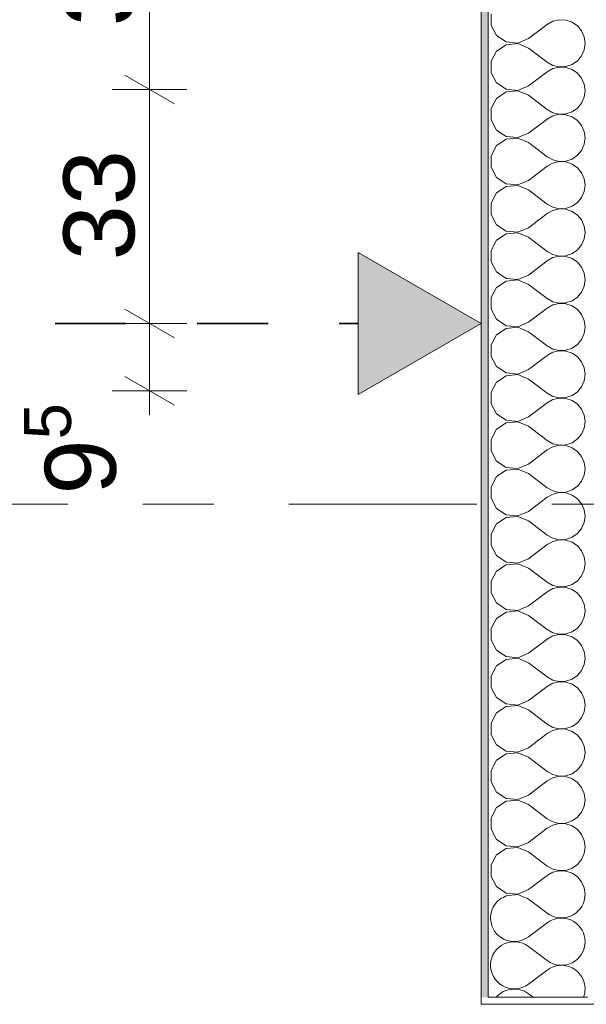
# Model space of a CAD drawing. Header units: metres. Extents: x -3.6 to 65.4, y -11 to 16.8.
# Tile 5 of 178: x -0.8 to 0, y -0.2 to 1.2. Entities that reach past the tile are written whole.
import ezdxf

# ---------------------------------------------------------------- set-up
doc = ezdxf.new("R2010")
doc.units = ezdxf.units.M
doc.header["$MEASUREMENT"] = 0
doc.linetypes.add('Achse', pattern=[0.2, 0.1, -0.05, 0, -0.05])
doc.linetypes.add('Strichlinie doppelt', pattern=[0.546806, 0.264583, -0.105833, 0.070556, -0.105833])
for name, color, linetype in [('154 - Bemaßung_ Beschriftung.Ausbau - Deckenspiegel', 7, 'Continuous'), ('451 - Universal.Achsen Raster', 7, 'Continuous'), ('604 - Struktur.Wand Aussen', 7, 'Continuous'), ('Neubau_651 - Abdeckung.Decke abgehängt_ bekleidet', 7, 'Continuous')]:
    doc.layers.add(name, color=color, linetype=linetype)
doc.styles.add('ERSTELLTER_STIL_2', font='txt')
doc.dimstyles.new('ERSTELLTER_STIL__3', dxfattribs={"dimtxt": 0.1, "dimasz": 0.0532, "dimexe": 0.18, "dimexo": 0.0625, "dimgap": 0, "dimtad": 1, "dimzin": 0, "dimdsep": 46, "dimtxsty": 'ERSTELLTER_STIL_2', "dimblk": 'ARROWHEAD_2', "dimblk1": 'ARROWHEAD_2', "dimblk2": 'ARROWHEAD_2', "dimcen": 0.09, "dimse1": 1, "dimse2": 1, "dimclrd": 7, "dimclre": 7, "dimclrt": 7, "dimazin": 0, "dimtfac": 1, "dimtdec": 4, "dimtmove": 0, "dimatfit": 3, "dimfxl": 1, "dimtolj": 1, "dimtzin": 0, "dimarcsym": 0})
pattern_1 = [(0, (0, 0), (0, 0.0866025), [0, -0.05]), (0, (0.025, 0.0433), (0, 0.0866025), [0, -0.05])]

# ---------------------------------------------------------------- blocks, each defined once
blk = doc.blocks.new('*X1')
at = {"layer": '604 - Struktur.Wand Aussen', "color": 7, "linetype": 'Continuous', "lineweight": 5}
for p, q in [((-0.0948, -0.0835), (-0.0817, -0.0933)), ((-0.1083, -0.1267), (-0.0817, -0.1067)), ((-0.1083, -0.14), (-0.1017, -0.145))]:
    blk.add_line(p, q, dxfattribs=at)
for centre, start, end in [((-0.0617, -0.0667), 0, 58.2098), ((-0.0617, -0.0667), 233.1301, 0), ((-0.0617, -0.1333), 0, 126.8699), ((-0.1283, -0.1667), 53.1301, 139.4584), ((-0.1283, -0.1), 239.1821, 306.8699), ((-0.0617, -0.1333), 339.5127, 0)]:
    blk.add_arc(centre, 0.0333, start, end, dxfattribs=at)
blk = doc.blocks.new('*X2')
at = {"layer": '604 - Struktur.Wand Aussen', "color": 7, "linetype": 'Continuous', "lineweight": 5}
for p, q in [((-0.1607, 1.2415), (-0.1607, 1.2252)), ((-0.1607, 1.2252), (-0.153, 1.2109)), ((-0.1083, 1.2067), (-0.0817, 1.2267)), ((-0.0736, 1.2311), (-0.0817, 1.2267)), ((-0.0647, 1.2332), (-0.0736, 1.2311)), ((-0.0555, 1.2328), (-0.0647, 1.2332)), ((-0.0468, 1.2298), (-0.0555, 1.2328)), ((-0.0392, 1.2246), (-0.0468, 1.2298)), ((-0.0333, 1.2175), (-0.0392, 1.2246)), ((-0.153, 1.2109), (-0.1395, 1.2019)), ((-0.0296, 1.2091), (-0.0333, 1.2175)), ((-0.0283, 1.2), (-0.0296, 1.2091)), ((-0.1395, 1.1981), (-0.153, 1.1891)), ((-0.1395, 1.2019), (-0.1233, 1.2004)), ((-0.1233, 1.1996), (-0.1395, 1.1981)), ((-0.1233, 1.2004), (-0.1083, 1.2067)), ((-0.1083, 1.1933), (-0.1233, 1.1996)), ((-0.0296, 1.1909), (-0.0283, 1.2)), ((-0.153, 1.1891), (-0.1607, 1.1748)), ((-0.1083, 1.1933), (-0.0817, 1.1733)), ((-0.0392, 1.1754), (-0.0333, 1.1825)), ((-0.0333, 1.1825), (-0.0296, 1.1909)), ((-0.1607, 1.1748), (-0.1607, 1.1585)), ((-0.0817, 1.1733), (-0.0736, 1.1689)), ((-0.0736, 1.1689), (-0.0647, 1.1668)), ((-0.0647, 1.1665), (-0.0736, 1.1645)), ((-0.0647, 1.1668), (-0.0555, 1.1672)), ((-0.0555, 1.1661), (-0.0647, 1.1665)), ((-0.0555, 1.1672), (-0.0468, 1.1702)), ((-0.0468, 1.1702), (-0.0392, 1.1754)), ((-0.1607, 1.1585), (-0.153, 1.1442)), ((-0.1083, 1.14), (-0.0817, 1.16)), ((-0.0736, 1.1645), (-0.0817, 1.16)), ((-0.0468, 1.1631), (-0.0555, 1.1661)), ((-0.0392, 1.1579), (-0.0468, 1.1631)), ((-0.0333, 1.1509), (-0.0392, 1.1579)), ((-0.153, 1.1442), (-0.1395, 1.1352)), ((-0.1233, 1.1337), (-0.1083, 1.14)), ((-0.0296, 1.1424), (-0.0333, 1.1509)), ((-0.0283, 1.1333), (-0.0296, 1.1424)), ((-0.1395, 1.1314), (-0.153, 1.1224)), ((-0.1395, 1.1352), (-0.1233, 1.1337)), ((-0.1233, 1.133), (-0.1395, 1.1314)), ((-0.1083, 1.1267), (-0.1233, 1.133)), ((-0.1083, 1.1267), (-0.0817, 1.1067)), ((-0.0296, 1.1242), (-0.0283, 1.1333)), ((-0.153, 1.1224), (-0.1607, 1.1081)), ((-0.0392, 1.1087), (-0.0333, 1.1158)), ((-0.0333, 1.1158), (-0.0296, 1.1242)), ((-0.1607, 1.1081), (-0.1607, 1.0919)), ((-0.0817, 1.1067), (-0.0736, 1.1022)), ((-0.0736, 1.0978), (-0.0817, 1.0933)), ((-0.0736, 1.1022), (-0.0647, 1.1001)), ((-0.0647, 1.0999), (-0.0736, 1.0978)), ((-0.0647, 1.1001), (-0.0555, 1.1006)), ((-0.0555, 1.0994), (-0.0647, 1.0999)), ((-0.0555, 1.1006), (-0.0468, 1.1035)), ((-0.0468, 1.0965), (-0.0555, 1.0994)), ((-0.0468, 1.1035), (-0.0392, 1.1087)), ((-0.1607, 1.0919), (-0.153, 1.0776)), ((-0.1083, 1.0733), (-0.0817, 1.0933)), ((-0.0392, 1.0913), (-0.0468, 1.0965)), ((-0.0333, 1.0842), (-0.0392, 1.0913)), ((-0.0296, 1.0758), (-0.0333, 1.0842)), ((-0.153, 1.0776), (-0.1395, 1.0686)), ((-0.1233, 1.067), (-0.1083, 1.0733)), ((-0.0283, 1.0667), (-0.0296, 1.0758)), ((-0.153, 1.0558), (-0.1607, 1.0415)), ((-0.1395, 1.0648), (-0.153, 1.0558)), ((-0.1395, 1.0686), (-0.1233, 1.067)), ((-0.1233, 1.0663), (-0.1395, 1.0648)), ((-0.1083, 1.06), (-0.1233, 1.0663)), ((-0.1083, 1.06), (-0.0817, 1.04)), ((-0.0333, 1.0491), (-0.0296, 1.0576)), ((-0.0296, 1.0576), (-0.0283, 1.0667)), ((-0.1607, 1.0415), (-0.1607, 1.0252)), ((-0.0468, 1.0369), (-0.0392, 1.0421)), ((-0.0392, 1.0421), (-0.0333, 1.0491)), ((-0.0817, 1.04), (-0.0736, 1.0355)), ((-0.0736, 1.0311), (-0.0817, 1.0267)), ((-0.0736, 1.0355), (-0.0647, 1.0335)), ((-0.0647, 1.0332), (-0.0736, 1.0311)), ((-0.0647, 1.0335), (-0.0555, 1.0339)), ((-0.0555, 1.0328), (-0.0647, 1.0332)), ((-0.0555, 1.0339), (-0.0468, 1.0369)), ((-0.0468, 1.0298), (-0.0555, 1.0328)), ((-0.0392, 1.0246), (-0.0468, 1.0298)), ((-0.1607, 1.0252), (-0.153, 1.0109)), ((-0.1083, 1.0067), (-0.0817, 1.0267)), ((-0.0333, 1.0175), (-0.0392, 1.0246)), ((-0.0296, 1.0091), (-0.0333, 1.0175)), ((-0.153, 1.0109), (-0.1395, 1.0019)), ((-0.1395, 1.0019), (-0.1233, 1.0004)), ((-0.1233, 0.9996), (-0.1395, 0.9981)), ((-0.1233, 1.0004), (-0.1083, 1.0067)), ((-0.1083, 0.9933), (-0.1233, 0.9996)), ((-0.0283, 1), (-0.0296, 1.0091)), ((-0.0296, 0.9909), (-0.0283, 1)), ((-0.153, 0.9891), (-0.1607, 0.9748)), ((-0.1395, 0.9981), (-0.153, 0.9891)), ((-0.1083, 0.9933), (-0.0817, 0.9733)), ((-0.0333, 0.9825), (-0.0296, 0.9909)), ((-0.1607, 0.9748), (-0.1607, 0.9585)), ((-0.0817, 0.9733), (-0.0736, 0.9689)), ((-0.0468, 0.9702), (-0.0392, 0.9754)), ((-0.0392, 0.9754), (-0.0333, 0.9825)), ((-0.1607, 0.9585), (-0.153, 0.9442)), ((-0.1083, 0.94), (-0.0817, 0.96)), ((-0.0736, 0.9645), (-0.0817, 0.96)), ((-0.0736, 0.9689), (-0.0647, 0.9668)), ((-0.0647, 0.9665), (-0.0736, 0.9645)), ((-0.0647, 0.9668), (-0.0555, 0.9672)), ((-0.0555, 0.9661), (-0.0647, 0.9665)), ((-0.0555, 0.9672), (-0.0468, 0.9702)), ((-0.0468, 0.9631), (-0.0555, 0.9661)), ((-0.0392, 0.9579), (-0.0468, 0.9631)), ((-0.153, 0.9442), (-0.1395, 0.9352)), ((-0.0333, 0.9509), (-0.0392, 0.9579)), ((-0.0296, 0.9424), (-0.0333, 0.9509)), ((-0.1395, 0.9314), (-0.153, 0.9224)), ((-0.1395, 0.9352), (-0.1233, 0.9337)), ((-0.1233, 0.933), (-0.1395, 0.9314)), ((-0.1233, 0.9337), (-0.1083, 0.94)), ((-0.1083, 0.9267), (-0.1233, 0.933)), ((-0.0283, 0.9333), (-0.0296, 0.9424)), ((-0.0296, 0.9242), (-0.0283, 0.9333)), ((-0.153, 0.9224), (-0.1607, 0.9081)), ((-0.1083, 0.9267), (-0.0817, 0.9067)), ((-0.0333, 0.9158), (-0.0296, 0.9242)), ((-0.1607, 0.9081), (-0.1607, 0.8919)), ((-0.0817, 0.9067), (-0.0736, 0.9022)), ((-0.0555, 0.9006), (-0.0468, 0.9035)), ((-0.0468, 0.9035), (-0.0392, 0.9087)), ((-0.0392, 0.9087), (-0.0333, 0.9158)), ((-0.1607, 0.8919), (-0.153, 0.8776)), ((-0.1083, 0.8733), (-0.0817, 0.8933)), ((-0.0736, 0.8978), (-0.0817, 0.8933)), ((-0.0736, 0.9022), (-0.0647, 0.9001)), ((-0.0647, 0.8999), (-0.0736, 0.8978)), ((-0.0647, 0.9001), (-0.0555, 0.9006)), ((-0.0555, 0.8994), (-0.0647, 0.8999)), ((-0.0468, 0.8965), (-0.0555, 0.8994)), ((-0.0392, 0.8913), (-0.0468, 0.8965)), ((-0.0333, 0.8842), (-0.0392, 0.8913)), ((-0.153, 0.8776), (-0.1395, 0.8686)), ((-0.0296, 0.8758), (-0.0333, 0.8842)), ((-0.0283, 0.8667), (-0.0296, 0.8758)), ((-0.1395, 0.8648), (-0.153, 0.8558)), ((-0.1395, 0.8686), (-0.1233, 0.867)), ((-0.1233, 0.8663), (-0.1395, 0.8648)), ((-0.1233, 0.867), (-0.1083, 0.8733)), ((-0.1083, 0.86), (-0.1233, 0.8663)), ((-0.0296, 0.8576), (-0.0283, 0.8667)), ((-0.153, 0.8558), (-0.1607, 0.8415)), ((-0.1083, 0.86), (-0.0817, 0.84)), ((-0.0392, 0.8421), (-0.0333, 0.8491)), ((-0.0333, 0.8491), (-0.0296, 0.8576)), ((-0.1607, 0.8415), (-0.1607, 0.8252)), ((-0.0817, 0.84), (-0.0736, 0.8355)), ((-0.0736, 0.8355), (-0.0647, 0.8335)), ((-0.0647, 0.8332), (-0.0736, 0.8311)), ((-0.0647, 0.8335), (-0.0555, 0.8339)), ((-0.0555, 0.8328), (-0.0647, 0.8332)), ((-0.0555, 0.8339), (-0.0468, 0.8369)), ((-0.0468, 0.8369), (-0.0392, 0.8421)), ((-0.1607, 0.8252), (-0.153, 0.8109)), ((-0.1083, 0.8067), (-0.0817, 0.8267)), ((-0.0736, 0.8311), (-0.0817, 0.8267)), ((-0.0468, 0.8298), (-0.0555, 0.8328)), ((-0.0392, 0.8246), (-0.0468, 0.8298)), ((-0.0333, 0.8175), (-0.0392, 0.8246)), ((-0.153, 0.8109), (-0.1395, 0.8019)), ((-0.1233, 0.8004), (-0.1083, 0.8067)), ((-0.0296, 0.8091), (-0.0333, 0.8175)), ((-0.0283, 0.8), (-0.0296, 0.8091)), ((-0.1395, 0.7981), (-0.153, 0.7891)), ((-0.1395, 0.8019), (-0.1233, 0.8004)), ((-0.1233, 0.7996), (-0.1395, 0.7981)), ((-0.1083, 0.7933), (-0.1233, 0.7996)), ((-0.1083, 0.7933), (-0.0817, 0.7733)), ((-0.0296, 0.7909), (-0.0283, 0.8)), ((-0.153, 0.7891), (-0.1607, 0.7748)), ((-0.0392, 0.7754), (-0.0333, 0.7825)), ((-0.0333, 0.7825), (-0.0296, 0.7909)), ((-0.1607, 0.7748), (-0.1607, 0.7585)), ((-0.0817, 0.7733), (-0.0736, 0.7689)), ((-0.0736, 0.7645), (-0.0817, 0.76)), ((-0.0736, 0.7689), (-0.0647, 0.7668)), ((-0.0647, 0.7665), (-0.0736, 0.7645)), ((-0.0647, 0.7668), (-0.0555, 0.7672)), ((-0.0555, 0.7661), (-0.0647, 0.7665)), ((-0.0555, 0.7672), (-0.0468, 0.7702)), ((-0.0468, 0.7631), (-0.0555, 0.7661)), ((-0.0468, 0.7702), (-0.0392, 0.7754)), ((-0.1607, 0.7585), (-0.153, 0.7442)), ((-0.1083, 0.74), (-0.0817, 0.76)), ((-0.0392, 0.7579), (-0.0468, 0.7631)), ((-0.0333, 0.7509), (-0.0392, 0.7579)), ((-0.0296, 0.7424), (-0.0333, 0.7509)), ((-0.153, 0.7442), (-0.1395, 0.7352)), ((-0.1233, 0.7337), (-0.1083, 0.74)), ((-0.0283, 0.7333), (-0.0296, 0.7424)), ((-0.153, 0.7224), (-0.1607, 0.7081)), ((-0.1395, 0.7314), (-0.153, 0.7224)), ((-0.1395, 0.7352), (-0.1233, 0.7337)), ((-0.1233, 0.733), (-0.1395, 0.7314)), ((-0.1083, 0.7267), (-0.1233, 0.733)), ((-0.1083, 0.7267), (-0.0817, 0.7067)), ((-0.0333, 0.7158), (-0.0296, 0.7242)), ((-0.0296, 0.7242), (-0.0283, 0.7333)), ((-0.1607, 0.7081), (-0.1607, 0.6919)), ((-0.0468, 0.7035), (-0.0392, 0.7087)), ((-0.0392, 0.7087), (-0.0333, 0.7158)), ((-0.0817, 0.7067), (-0.0736, 0.7022)), ((-0.0736, 0.6978), (-0.0817, 0.6933)), ((-0.0736, 0.7022), (-0.0647, 0.7001)), ((-0.0647, 0.6999), (-0.0736, 0.6978)), ((-0.0647, 0.7001), (-0.0555, 0.7006)), ((-0.0555, 0.6994), (-0.0647, 0.6999)), ((-0.0555, 0.7006), (-0.0468, 0.7035)), ((-0.0468, 0.6965), (-0.0555, 0.6994)), ((-0.0392, 0.6913), (-0.0468, 0.6965)), ((-0.1607, 0.6919), (-0.153, 0.6776)), ((-0.1083, 0.6733), (-0.0817, 0.6933)), ((-0.0333, 0.6842), (-0.0392, 0.6913)), ((-0.0296, 0.6758), (-0.0333, 0.6842)), ((-0.153, 0.6776), (-0.1395, 0.6686)), ((-0.1395, 0.6686), (-0.1233, 0.667)), ((-0.1233, 0.667), (-0.1083, 0.6733)), ((-0.0283, 0.6667), (-0.0296, 0.6758)), ((-0.0296, 0.6576), (-0.0283, 0.6667)), ((-0.153, 0.6558), (-0.1607, 0.6415)), ((-0.1395, 0.6648), (-0.153, 0.6558)), ((-0.1233, 0.6663), (-0.1395, 0.6648)), ((-0.1083, 0.66), (-0.1233, 0.6663)), ((-0.1083, 0.66), (-0.0817, 0.64)), ((-0.0333, 0.6491), (-0.0296, 0.6576)), ((-0.1607, 0.6415), (-0.1607, 0.6252)), ((-0.0817, 0.64), (-0.0736, 0.6355)), ((-0.0468, 0.6369), (-0.0392, 0.6421)), ((-0.0392, 0.6421), (-0.0333, 0.6491)), ((-0.1607, 0.6252), (-0.153, 0.6109)), ((-0.1083, 0.6067), (-0.0817, 0.6267)), ((-0.0736, 0.6311), (-0.0817, 0.6267)), ((-0.0736, 0.6355), (-0.0647, 0.6335)), ((-0.0647, 0.6332), (-0.0736, 0.6311)), ((-0.0647, 0.6335), (-0.0555, 0.6339)), ((-0.0555, 0.6328), (-0.0647, 0.6332)), ((-0.0555, 0.6339), (-0.0468, 0.6369)), ((-0.0468, 0.6298), (-0.0555, 0.6328)), ((-0.0392, 0.6246), (-0.0468, 0.6298)), ((-0.153, 0.6109), (-0.1395, 0.6019)), ((-0.0333, 0.6175), (-0.0392, 0.6246)), ((-0.0296, 0.6091), (-0.0333, 0.6175)), ((-0.1395, 0.5981), (-0.153, 0.5891)), ((-0.1395, 0.6019), (-0.1233, 0.6004)), ((-0.1233, 0.5996), (-0.1395, 0.5981)), ((-0.1233, 0.6004), (-0.1083, 0.6067)), ((-0.1083, 0.5933), (-0.1233, 0.5996)), ((-0.0283, 0.6), (-0.0296, 0.6091)), ((-0.0296, 0.5909), (-0.0283, 0.6)), ((-0.153, 0.5891), (-0.1607, 0.5748)), ((-0.1083, 0.5933), (-0.0817, 0.5733)), ((-0.0333, 0.5825), (-0.0296, 0.5909)), ((-0.1607, 0.5748), (-0.1607, 0.5585)), ((-0.0817, 0.5733), (-0.0736, 0.5689)), ((-0.0555, 0.5672), (-0.0468, 0.5702)), ((-0.0468, 0.5702), (-0.0392, 0.5754)), ((-0.0392, 0.5754), (-0.0333, 0.5825)), ((-0.1607, 0.5585), (-0.153, 0.5442)), ((-0.1083, 0.54), (-0.0817, 0.56)), ((-0.0736, 0.5645), (-0.0817, 0.56)), ((-0.0736, 0.5689), (-0.0647, 0.5668)), ((-0.0647, 0.5665), (-0.0736, 0.5645)), ((-0.0647, 0.5668), (-0.0555, 0.5672)), ((-0.0555, 0.5661), (-0.0647, 0.5665)), ((-0.0468, 0.5631), (-0.0555, 0.5661)), ((-0.0392, 0.5579), (-0.0468, 0.5631)), ((-0.0333, 0.5509), (-0.0392, 0.5579)), ((-0.153, 0.5442), (-0.1395, 0.5352)), ((-0.0296, 0.5424), (-0.0333, 0.5509)), ((-0.0283, 0.5333), (-0.0296, 0.5424)), ((-0.1395, 0.5314), (-0.153, 0.5224)), ((-0.1395, 0.5352), (-0.1233, 0.5337)), ((-0.1233, 0.533), (-0.1395, 0.5314)), ((-0.1233, 0.5337), (-0.1083, 0.54)), ((-0.1083, 0.5267), (-0.1233, 0.533)), ((-0.0296, 0.5242), (-0.0283, 0.5333)), ((-0.153, 0.5224), (-0.1607, 0.5081)), ((-0.1083, 0.5267), (-0.0817, 0.5067)), ((-0.0392, 0.5087), (-0.0333, 0.5158)), ((-0.0333, 0.5158), (-0.0296, 0.5242)), ((-0.1607, 0.5081), (-0.1607, 0.4919)), ((-0.0817, 0.5067), (-0.0736, 0.5022)), ((-0.0736, 0.5022), (-0.0647, 0.5001)), ((-0.0647, 0.4999), (-0.0736, 0.4978)), ((-0.0647, 0.5001), (-0.0555, 0.5006)), ((-0.0555, 0.4994), (-0.0647, 0.4999)), ((-0.0555, 0.5006), (-0.0468, 0.5035)), ((-0.0468, 0.5035), (-0.0392, 0.5087)), ((-0.1607, 0.4919), (-0.153, 0.4776)), ((-0.1083, 0.4733), (-0.0817, 0.4933)), ((-0.0736, 0.4978), (-0.0817, 0.4933)), ((-0.0468, 0.4965), (-0.0555, 0.4994)), ((-0.0392, 0.4913), (-0.0468, 0.4965)), ((-0.0333, 0.4842), (-0.0392, 0.4913)), ((-0.153, 0.4776), (-0.1395, 0.4686)), ((-0.1233, 0.467), (-0.1083, 0.4733)), ((-0.0296, 0.4758), (-0.0333, 0.4842)), ((-0.0283, 0.4667), (-0.0296, 0.4758)), ((-0.1395, 0.4648), (-0.153, 0.4558)), ((-0.1395, 0.4686), (-0.1233, 0.467)), ((-0.1233, 0.4663), (-0.1395, 0.4648)), ((-0.1083, 0.46), (-0.1233, 0.4663)), ((-0.1083, 0.46), (-0.0817, 0.44)), ((-0.0296, 0.4576), (-0.0283, 0.4667)), ((-0.153, 0.4558), (-0.1607, 0.4415)), ((-0.0392, 0.4421), (-0.0333, 0.4491)), ((-0.0333, 0.4491), (-0.0296, 0.4576)), ((-0.1607, 0.4415), (-0.1607, 0.4252)), ((-0.0817, 0.44), (-0.0736, 0.4355)), ((-0.0736, 0.4311), (-0.0817, 0.4267)), ((-0.0736, 0.4355), (-0.0647, 0.4335)), ((-0.0647, 0.4332), (-0.0736, 0.4311)), ((-0.0647, 0.4335), (-0.0555, 0.4339)), ((-0.0555, 0.4328), (-0.0647, 0.4332)), ((-0.0555, 0.4339), (-0.0468, 0.4369)), ((-0.0468, 0.4298), (-0.0555, 0.4328)), ((-0.0468, 0.4369), (-0.0392, 0.4421)), ((-0.1607, 0.4252), (-0.153, 0.4109)), ((-0.1083, 0.4067), (-0.0817, 0.4267)), ((-0.0392, 0.4246), (-0.0468, 0.4298)), ((-0.0333, 0.4175), (-0.0392, 0.4246)), ((-0.0296, 0.4091), (-0.0333, 0.4175)), ((-0.153, 0.4109), (-0.1395, 0.4019)), ((-0.1233, 0.4004), (-0.1083, 0.4067)), ((-0.0283, 0.4), (-0.0296, 0.4091)), ((-0.153, 0.3891), (-0.1607, 0.3748)), ((-0.1395, 0.3981), (-0.153, 0.3891)), ((-0.1395, 0.4019), (-0.1233, 0.4004)), ((-0.1233, 0.3996), (-0.1395, 0.3981)), ((-0.1083, 0.3933), (-0.1233, 0.3996)), ((-0.1083, 0.3933), (-0.0817, 0.3733)), ((-0.0333, 0.3825), (-0.0296, 0.3909)), ((-0.0296, 0.3909), (-0.0283, 0.4)), ((-0.0468, 0.3702), (-0.0392, 0.3754)), ((-0.0392, 0.3754), (-0.0333, 0.3825)), ((-0.1607, 0.3748), (-0.1607, 0.3585)), ((-0.0817, 0.3733), (-0.0736, 0.3689)), ((-0.0736, 0.3645), (-0.0817, 0.36)), ((-0.0736, 0.3689), (-0.0647, 0.3668)), ((-0.0647, 0.3665), (-0.0736, 0.3645)), ((-0.0647, 0.3668), (-0.0555, 0.3672)), ((-0.0555, 0.3661), (-0.0647, 0.3665)), ((-0.0555, 0.3672), (-0.0468, 0.3702)), ((-0.0468, 0.3631), (-0.0555, 0.3661)), ((-0.0392, 0.3579), (-0.0468, 0.3631)), ((-0.1607, 0.3585), (-0.153, 0.3442)), ((-0.1083, 0.34), (-0.0817, 0.36)), ((-0.0333, 0.3509), (-0.0392, 0.3579)), ((-0.0296, 0.3424), (-0.0333, 0.3509)), ((-0.153, 0.3442), (-0.1395, 0.3352)), ((-0.1395, 0.3352), (-0.1233, 0.3337)), ((-0.1233, 0.3337), (-0.1083, 0.34)), ((-0.0283, 0.3333), (-0.0296, 0.3424)), ((-0.0296, 0.3242), (-0.0283, 0.3333)), ((-0.153, 0.3224), (-0.1607, 0.3081)), ((-0.1395, 0.3314), (-0.153, 0.3224)), ((-0.1233, 0.333), (-0.1395, 0.3314)), ((-0.1083, 0.3267), (-0.1233, 0.333)), ((-0.1083, 0.3267), (-0.0817, 0.3067)), ((-0.0333, 0.3158), (-0.0296, 0.3242)), ((-0.1607, 0.3081), (-0.1607, 0.2919)), ((-0.0817, 0.3067), (-0.0736, 0.3022)), ((-0.0468, 0.3035), (-0.0392, 0.3087)), ((-0.0392, 0.3087), (-0.0333, 0.3158)), ((-0.1607, 0.2919), (-0.153, 0.2776)), ((-0.1083, 0.2733), (-0.0817, 0.2933)), ((-0.0736, 0.2978), (-0.0817, 0.2933)), ((-0.0736, 0.3022), (-0.0647, 0.3001)), ((-0.0647, 0.2999), (-0.0736, 0.2978)), ((-0.0647, 0.3001), (-0.0555, 0.3006)), ((-0.0555, 0.2994), (-0.0647, 0.2999)), ((-0.0555, 0.3006), (-0.0468, 0.3035)), ((-0.0468, 0.2965), (-0.0555, 0.2994)), ((-0.0392, 0.2913), (-0.0468, 0.2965)), ((-0.0333, 0.2842), (-0.0392, 0.2913)), ((-0.0296, 0.2758), (-0.0333, 0.2842)), ((-0.153, 0.2776), (-0.1395, 0.2686)), ((-0.1395, 0.2648), (-0.153, 0.2558)), ((-0.1395, 0.2686), (-0.1233, 0.267)), ((-0.1233, 0.2663), (-0.1395, 0.2648)), ((-0.1233, 0.267), (-0.1083, 0.2733)), ((-0.1083, 0.26), (-0.1233, 0.2663)), ((-0.0283, 0.2667), (-0.0296, 0.2758)), ((-0.0296, 0.2576), (-0.0283, 0.2667)), ((-0.153, 0.2558), (-0.1607, 0.2415)), ((-0.1083, 0.26), (-0.0817, 0.24)), ((-0.0333, 0.2491), (-0.0296, 0.2576)), ((-0.1607, 0.2415), (-0.1607, 0.2252)), ((-0.0817, 0.24), (-0.0736, 0.2355)), ((-0.0555, 0.2339), (-0.0468, 0.2369)), ((-0.0468, 0.2369), (-0.0392, 0.2421)), ((-0.0392, 0.2421), (-0.0333, 0.2491)), ((-0.1607, 0.2252), (-0.153, 0.2109)), ((-0.1083, 0.2067), (-0.0817, 0.2267)), ((-0.0736, 0.2311), (-0.0817, 0.2267)), ((-0.0736, 0.2355), (-0.0647, 0.2335)), ((-0.0647, 0.2332), (-0.0736, 0.2311)), ((-0.0647, 0.2335), (-0.0555, 0.2339)), ((-0.0555, 0.2328), (-0.0647, 0.2332)), ((-0.0468, 0.2298), (-0.0555, 0.2328)), ((-0.0392, 0.2246), (-0.0468, 0.2298)), ((-0.0333, 0.2175), (-0.0392, 0.2246)), ((-0.153, 0.2109), (-0.1395, 0.2019)), ((-0.0296, 0.2091), (-0.0333, 0.2175)), ((-0.0283, 0.2), (-0.0296, 0.2091)), ((-0.1395, 0.1981), (-0.153, 0.1891)), ((-0.1395, 0.2019), (-0.1233, 0.2004)), ((-0.1233, 0.1996), (-0.1395, 0.1981)), ((-0.1233, 0.2004), (-0.1083, 0.2067)), ((-0.1083, 0.1933), (-0.1233, 0.1996)), ((-0.0296, 0.1909), (-0.0283, 0.2)), ((-0.153, 0.1891), (-0.1607, 0.1748)), ((-0.1083, 0.1933), (-0.0817, 0.1733)), ((-0.0392, 0.1754), (-0.0333, 0.1825)), ((-0.0333, 0.1825), (-0.0296, 0.1909)), ((-0.1607, 0.1748), (-0.1607, 0.1585)), ((-0.0817, 0.1733), (-0.0736, 0.1689)), ((-0.0736, 0.1689), (-0.0647, 0.1668)), ((-0.0647, 0.1668), (-0.0555, 0.1672)), ((-0.0555, 0.1672), (-0.0468, 0.1702)), ((-0.0468, 0.1702), (-0.0392, 0.1754)), ((-0.1607, 0.1585), (-0.153, 0.1442)), ((-0.1083, 0.14), (-0.0817, 0.16)), ((-0.0736, 0.1645), (-0.0817, 0.16)), ((-0.0647, 0.1665), (-0.0736, 0.1645)), ((-0.0555, 0.1661), (-0.0647, 0.1665)), ((-0.0468, 0.1631), (-0.0555, 0.1661)), ((-0.0392, 0.1579), (-0.0468, 0.1631)), ((-0.0333, 0.1509), (-0.0392, 0.1579)), ((-0.153, 0.1442), (-0.1395, 0.1352)), ((-0.1233, 0.1337), (-0.1083, 0.14)), ((-0.0296, 0.1424), (-0.0333, 0.1509)), ((-0.0283, 0.1333), (-0.0296, 0.1424)), ((-0.1395, 0.1314), (-0.153, 0.1224)), ((-0.1395, 0.1352), (-0.1233, 0.1337)), ((-0.1233, 0.133), (-0.1395, 0.1314)), ((-0.1083, 0.1267), (-0.1233, 0.133)), ((-0.1083, 0.1267), (-0.0817, 0.1067)), ((-0.0296, 0.1242), (-0.0283, 0.1333)), ((-0.153, 0.1224), (-0.1607, 0.1081)), ((-0.0392, 0.1087), (-0.0333, 0.1158)), ((-0.0333, 0.1158), (-0.0296, 0.1242)), ((-0.1607, 0.1081), (-0.1607, 0.0919)), ((-0.0817, 0.1067), (-0.0736, 0.1022)), ((-0.0736, 0.0978), (-0.0817, 0.0933)), ((-0.0736, 0.1022), (-0.0647, 0.1001)), ((-0.0647, 0.0999), (-0.0736, 0.0978)), ((-0.0647, 0.1001), (-0.0555, 0.1006)), ((-0.0555, 0.0994), (-0.0647, 0.0999)), ((-0.0555, 0.1006), (-0.0468, 0.1035)), ((-0.0468, 0.0965), (-0.0555, 0.0994)), ((-0.0468, 0.1035), (-0.0392, 0.1087)), ((-0.1607, 0.0919), (-0.153, 0.0776)), ((-0.1083, 0.0733), (-0.0817, 0.0933)), ((-0.0392, 0.0913), (-0.0468, 0.0965)), ((-0.0333, 0.0842), (-0.0392, 0.0913)), ((-0.0296, 0.0758), (-0.0333, 0.0842)), ((-0.153, 0.0776), (-0.1395, 0.0686)), ((-0.1233, 0.067), (-0.1083, 0.0733)), ((-0.0283, 0.0667), (-0.0296, 0.0758)), ((-0.153, 0.0558), (-0.1607, 0.0415)), ((-0.1395, 0.0648), (-0.153, 0.0558)), ((-0.1395, 0.0686), (-0.1233, 0.067)), ((-0.1233, 0.0663), (-0.1395, 0.0648)), ((-0.1083, 0.06), (-0.1233, 0.0663)), ((-0.1083, 0.06), (-0.0817, 0.04)), ((-0.0333, 0.0491), (-0.0296, 0.0576)), ((-0.0296, 0.0576), (-0.0283, 0.0667)), ((-0.0468, 0.0369), (-0.0392, 0.0421)), ((-0.0392, 0.0421), (-0.0333, 0.0491)), ((-0.1607, 0.0415), (-0.1607, 0.0252)), ((-0.0817, 0.04), (-0.0736, 0.0355)), ((-0.0736, 0.0311), (-0.0817, 0.0267)), ((-0.0736, 0.0355), (-0.0647, 0.0335)), ((-0.0647, 0.0332), (-0.0736, 0.0311)), ((-0.0647, 0.0335), (-0.0555, 0.0339)), ((-0.0555, 0.0328), (-0.0647, 0.0332)), ((-0.0555, 0.0339), (-0.0468, 0.0369)), ((-0.0468, 0.0298), (-0.0555, 0.0328)), ((-0.0392, 0.0246), (-0.0468, 0.0298)), ((-0.1607, 0.0252), (-0.153, 0.0109)), ((-0.1083, 0.0067), (-0.0817, 0.0267)), ((-0.0333, 0.0175), (-0.0392, 0.0246)), ((-0.0296, 0.0091), (-0.0333, 0.0175)), ((-0.153, 0.0109), (-0.1395, 0.0019)), ((-0.1395, 0.0019), (-0.1233, 0.0004)), ((-0.1233, 0.0004), (-0.1083, 0.0067)), ((-0.0283, 0), (-0.0296, 0.0091)), ((-0.029, -0.005), (-0.0283, 0)), ((-0.1395, -0.0019), (-0.1441, -0.005)), ((-0.1233, -0.0004), (-0.1395, -0.0019)), ((-0.1123, -0.005), (-0.1233, -0.0004))]:
    blk.add_line(p, q, dxfattribs=at)
blk = doc.blocks.new('*X3')
at = {"layer": '604 - Struktur.Wand Aussen', "color": 7, "linetype": 'Continuous', "lineweight": 5}
for p, q in [((-0.1083, -0.0067), (-0.0817, -0.0267)), ((-0.1083, -0.06), (-0.0817, -0.04)), ((-0.1083, -0.0733), (-0.0948, -0.0835))]:
    blk.add_line(p, q, dxfattribs=at)
for centre, start, end in [((-0.1283, -0.0333), 121.7883, 306.8699), ((-0.1283, -0.0333), 53.1301, 58.2117), ((-0.0617, 0), 233.1301, 351.3731), ((-0.0617, -0.0667), 58.2098, 126.8699), ((-0.1283, -0.1), 53.1301, 239.1821)]:
    blk.add_arc(centre, 0.0333, start, end, dxfattribs=at)
blk = doc.blocks.new('*D157')
at = {"layer": '154 - Bemaßung_ Beschriftung.Ausbau - Deckenspiegel', "color": 7, "linetype": 'Continuous', "lineweight": 5}
for p, q in [((-0.6771, 0.8252), (-0.6071, 0.7848)), ((-0.6421, 0.71), (-0.6421, 0.805)), ((-0.6771, 0.7302), (-0.6071, 0.6898)), ((-0.5896, 0.71), (-0.6946, 0.71)), ((-0.6421, 0.6758), (-0.6421, 0.71))]:
    blk.add_line(p, q, dxfattribs=at)
at = {"layer": '154 - Bemaßung_ Beschriftung.Ausbau - Deckenspiegel', "color": 7, "lineweight": 5, "insert": (-0.6605, 0.5638), "char_height": 0.1, "attachment_point": 7, "rotation": 90, "style": 'ERSTELLTER_STIL_2'}
blk.add_mtext('\\A1;{\\pql;\\fArial|b0|i0|c0|p38;9\\fArial|b0|i0|c0|p38;\\A1{\\H.66x;\\S5^  ;}}', dxfattribs=at)
blk = doc.blocks.new('ARROWHEAD_2')
at = {"color": 0, "linetype": 'Continuous', "lineweight": 0}
for p, q in [((-0.378, -0.655), (0.378, 0.655)), ((0, 0), (-1, 0))]:
    blk.add_line(p, q, dxfattribs=at)
blk = doc.blocks.new('*D158')
at = {"layer": '154 - Bemaßung_ Beschriftung.Ausbau - Deckenspiegel', "color": 7, "linetype": 'Continuous', "lineweight": 5}
for p, q in [((-0.6771, 1.1552), (-0.6071, 1.1148)), ((-0.5896, 1.135), (-0.6946, 1.135)), ((-0.6421, 0.805), (-0.6421, 1.135)), ((-0.6771, 0.8252), (-0.6071, 0.7848)), ((-0.5896, 0.805), (-0.6946, 0.805)), ((-0.6421, 0.71), (-0.6421, 0.805))]:
    blk.add_line(p, q, dxfattribs=at)
at = {"layer": '154 - Bemaßung_ Beschriftung.Ausbau - Deckenspiegel', "color": 7, "lineweight": 5, "insert": (-0.6621, 0.8941), "char_height": 0.1, "attachment_point": 7, "rotation": 90, "style": 'ERSTELLTER_STIL_2'}
blk.add_mtext('\\A1;{\\pql;\\fArial|b0|i0|c0|p38;33}', dxfattribs=at)
blk = doc.blocks.new('*D159')
at = {"layer": '154 - Bemaßung_ Beschriftung.Ausbau - Deckenspiegel', "color": 7, "linetype": 'Continuous', "lineweight": 5}
for p, q in [((-0.6771, 1.4852), (-0.6071, 1.4448)), ((-0.5896, 1.465), (-0.6946, 1.465)), ((-0.6421, 1.135), (-0.6421, 1.465)), ((-0.6771, 1.1552), (-0.6071, 1.1148)), ((-0.5896, 1.135), (-0.6946, 1.135))]:
    blk.add_line(p, q, dxfattribs=at)
at = {"layer": '154 - Bemaßung_ Beschriftung.Ausbau - Deckenspiegel', "color": 7, "lineweight": 5, "insert": (-0.6621, 1.2241), "char_height": 0.1, "attachment_point": 7, "rotation": 90, "style": 'ERSTELLTER_STIL_2'}
blk.add_mtext('\\A1;{\\pql;\\fArial|b0|i0|c0|p38;33}', dxfattribs=at)
blk = doc.blocks.new('*D280')
at = {"layer": '154 - Bemaßung_ Beschriftung.Ausbau - Deckenspiegel', "color": 7, "linetype": 'Continuous', "lineweight": 5}
for p, q in [((-0.9656, 5.19), (-0.9656, 5.2242)), ((-0.9306, 5.1698), (-1.0006, 5.2102)), ((-0.9131, 5.19), (-1.0181, 5.19)), ((-0.9656, 0.71), (-0.9656, 5.19)), ((-1.0006, 0.7302), (-0.9306, 0.6898)), ((-0.9131, 0.71), (-1.0181, 0.71)), ((-0.9656, 0.6758), (-0.9656, 0.71))]:
    blk.add_line(p, q, dxfattribs=at)
at = {"layer": '154 - Bemaßung_ Beschriftung.Ausbau - Deckenspiegel', "color": 7, "lineweight": 5, "insert": (-0.9856, 2.817), "char_height": 0.1, "attachment_point": 7, "rotation": 90, "style": 'ERSTELLTER_STIL_2'}
blk.add_mtext('\\A1;{\\pql;\\fArial|b0|i0|c0|p38;4,48}', dxfattribs=at)

msp = doc.modelspace()

# ---------------------------------------------------------------- hatches: boundary and pattern name
at = {"layer": '604 - Struktur.Wand Aussen', "linetype": 'Continuous', "lineweight": 0, "true_color": 0x000000}
h = msp.add_hatch(dxfattribs=at)
h.set_pattern_fill('Verputz_0001', color=18, style=0, pattern_type=2)
h.set_pattern_definition(pattern_1)
h.paths.add_polyline_path([(-0.165, -0.145), (-0.165, 5.33), (-0.175, 5.33), (-0.175, -0.145)])
h = msp.add_hatch(dxfattribs=at)
h.set_pattern_fill('Verputz_0001', color=18, style=0, pattern_type=2)
h.set_pattern_definition(pattern_1)
h.paths.add_polyline_path([(-0.175, -0.145), (-0.175, -0.155), (-0.165, -0.1461), (-0.165, -0.145)])
h = msp.add_hatch(dxfattribs=at)
h.set_pattern_fill('Verputz_0001', color=18, style=0, pattern_type=2)
h.set_pattern_definition(pattern_1)
h.paths.add_polyline_path([(-0.175, -0.155), (-0.165, -0.155), (-0.165, -0.1461)])
h = msp.add_hatch(dxfattribs=at)
h.set_pattern_fill('Verputz_0001', color=18, style=0, pattern_type=2)
h.set_pattern_definition(pattern_1)
h.paths.add_polyline_path([(-0.165, -0.1461), (-0.1638, -0.145), (-0.165, -0.145)])
h = msp.add_hatch(dxfattribs=at)
h.set_pattern_fill('Verputz_0001', color=18, style=0, pattern_type=2)
h.set_pattern_definition(pattern_1)
h.paths.add_polyline_path([(-0.165, -0.155), (1.11, -0.155), (1.11, -0.145), (-0.1638, -0.145), (-0.165, -0.1461)])
at = {"layer": 'Neubau_651 - Abdeckung.Decke abgehängt_ bekleidet', "linetype": 'Continuous', "lineweight": 13}
msp.add_hatch(color=1, dxfattribs=at).paths.add_polyline_path([(-0.175, 0.805), (-0.3482, 0.905), (-0.3482, 0.705)])

# ---------------------------------------------------------------- linework, layer by layer
at = {"layer": '451 - Universal.Achsen Raster', "color": 160, "linetype": 'Strichlinie doppelt', "lineweight": 9, "true_color": 0x3232ff}
msp.add_line((64.935, 0.55), (-3.175, 0.55), dxfattribs=at)
at = {"layer": '604 - Struktur.Wand Aussen', "color": 7, "linetype": 'Continuous', "lineweight": 13}
for p, q in [((-0.165, 5.33), (-0.165, -0.005)), ((-0.165, -0.005), (-0.165, -0.145))]:
    msp.add_line(p, q, dxfattribs=at)
at = {"layer": '604 - Struktur.Wand Aussen', "color": 7, "linetype": 'Continuous', "lineweight": 5}
for q in [(-0.165, -0.145), (-0.165, -0.145), (-0.025, -0.145), (-0.025, -0.145)]:
    msp.add_line((-0.1638, -0.145), q, dxfattribs=at)
at = {"layer": '604 - Struktur.Wand Aussen', "color": 7, "linetype": 'Continuous', "lineweight": 13, "flags": 128}
for points in [[(-0.175, 5.33), (-0.175, -0.155)], [(-0.175, -0.155), (-0.165, -0.155)]]:
    msp.add_lwpolyline(points, dxfattribs=at)
at = {"layer": '604 - Struktur.Wand Aussen', "color": 7, "linetype": 'Continuous', "lineweight": 5, "flags": 128}
msp.add_lwpolyline([(-0.165, -0.155), (1.11, -0.155)], dxfattribs=at)
at = {"layer": 'Neubau_651 - Abdeckung.Decke abgehängt_ bekleidet', "color": 1, "linetype": 'Continuous', "lineweight": 9}
for p, q in [((-0.3482, 0.705), (-0.3482, 0.905)), ((-0.175, 0.805), (-0.3482, 0.905)), ((-0.175, 0.805), (-0.3482, 0.705))]:
    msp.add_line(p, q, dxfattribs=at)
at = {"layer": 'Neubau_651 - Abdeckung.Decke abgehängt_ bekleidet', "color": 1, "linetype": 'Achse', "lineweight": 35}
msp.add_line((-1.175, 0.805), (-0.3482, 0.805), dxfattribs=at)

# ---------------------------------------------------------------- block references
at = {"layer": '604 - Struktur.Wand Aussen', "color": 7, "lineweight": 18}
for name in ['*X2', '*X3', '*X1']:
    msp.add_blockref(name, (0, 0), dxfattribs=at)

# ---------------------------------------------------------------- dimensions: what is measured, and where the dimension line sits
at = {"layer": '154 - Bemaßung_ Beschriftung.Ausbau - Deckenspiegel', "color": 7, "linetype": 'Continuous', "lineweight": 5}
for base, p1, p2, picture, middle in [((-0.9656, 5.19), (1.0072, 0.71), (7.665, 5.19), '*D280', (-1.0356, 2.9468)), ((-0.6421, 1.465), (1.0053, 1.135), (0.9971, 1.465), '*D159', (-0.7121, 1.3003)), ((-0.6421, 1.135), (1.0339, 0.805), (1.0053, 1.135), '*D158', (-0.7121, 0.9703)), ((-0.64214, 0.80498), (1.00719, 0.71), (1.03391, 0.80498), '*D157', (-0.71214, 0.73697))]:
    dim = msp.add_linear_dim(base=base, p1=p1, p2=p2, angle=90, dimstyle='ERSTELLTER_STIL__3', dxfattribs=at)
    dim.commit()
    dim.dimension.update_dxf_attribs({"geometry": picture, "text_midpoint": middle, "dimtype": 160, "text_rotation": 90})

doc.saveas('drawing.dxf')
